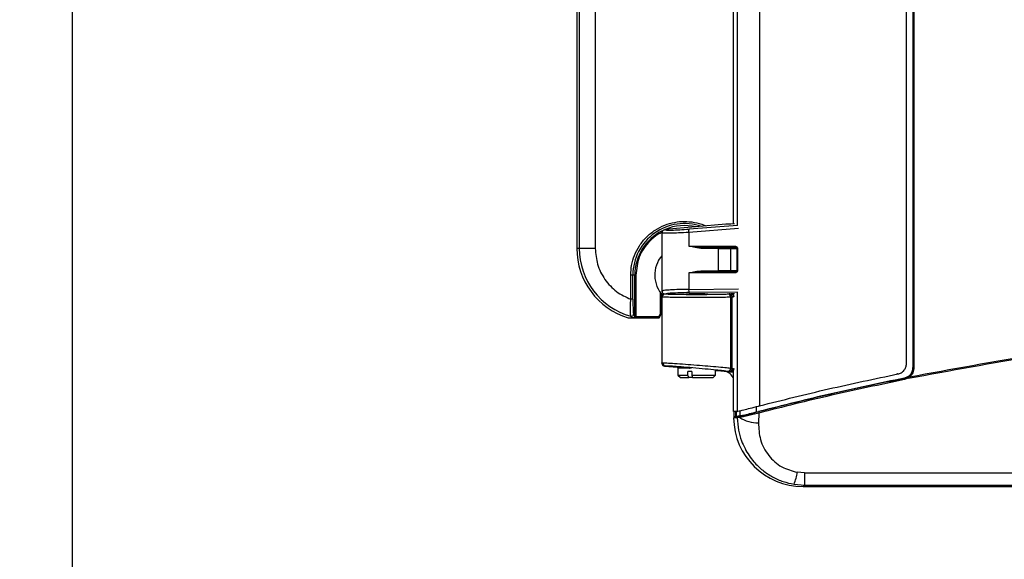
# Model space of a CAD drawing. Header units: inches. Extents: x 0.6 to 33.8, y 0 to 21.7.
# Tile 4 of 204: x 6 to 7.9, y 7.1 to 8.1. Entities that reach past the tile are written whole.
import ezdxf

# ---------------------------------------------------------------- set-up
doc = ezdxf.new("R2010")
doc.units = ezdxf.units.IN
doc.header["$MEASUREMENT"] = 0
doc.layers.add('FORMAT', color=7, linetype='Continuous')
doc.styles.add('SLDTEXTSTYLE3', font='TXT', dxfattribs={"width": 0.75})
doc.dimstyles.new('SLDDIMSTYLE0', dxfattribs={"dimtxt": 0.125, "dimasz": 0.13, "dimexe": 0, "dimexo": 0.0625, "dimgap": 0.03125, "dimtad": 0, "dimtih": 1, "dimtoh": 1, "dimdec": 1, "dimlfac": 4, "dimrnd": 1e-09, "dimzin": 12, "dimdsep": 46, "dimtxsty": 'SLDTEXTSTYLE3', "dimsah": 1, "dimcen": 0.09, "dimadec": 0, "dimazin": 3, "dimtfac": 1, "dimtdec": 1, "dimtofl": 0, "dimtmove": 0, "dimatfit": 3, "dimfxl": 0, "dimfrac": 2, "dimtolj": 1, "dimtzin": 12, "dimarcsym": 0})

# ---------------------------------------------------------------- blocks, each defined once
blk = doc.blocks.new('_D')
at = {"layer": 'FORMAT'}
for p, q in [((6.1949, 17.1526), (4.2017, 17.1526)), ((4.3267, 17.1526), (4.3267, 11.2698)), ((4.142, 11.2444), (4.1039, 11.2444)), ((4.1039, 11.2444), (4.1039, 11.0459)), ((4.5114, 11.2444), (4.5495, 11.2444)), ((4.5495, 11.2444), (4.5495, 11.0459)), ((4.1039, 11.0459), (4.142, 11.0459)), ((4.5495, 11.0459), (4.5114, 11.0459)), ((4.3267, 4.7776), (4.3267, 10.6605)), ((6.1949, 4.7776), (4.2017, 4.7776))]:
    blk.add_line(p, q, dxfattribs=at)
for points in [[(4.3267, 17.1526), (4.3067, 17.0226), (4.3467, 17.0226)], [(4.3267, 4.7776), (4.3467, 4.9076), (4.3067, 4.9076)]]:
    blk.add_solid(points, dxfattribs=at)
at = {"layer": 'FORMAT', "char_height": 0.125, "attachment_point": 1, "style": 'SLDTEXTSTYLE3'}
for s, insert in [('1257', (4.142, 11.2071)), ('49.5', (4.1651, 11.02)), ('MOUNTING', (3.8729, 10.8216))]:
    blk.add_mtext(s, dxfattribs=dict(at, insert=insert))
blk = doc.blocks.new('_D_1')
at = {"layer": 'FORMAT'}
for p, q in [((6.1417, 17.3401), (2.5482, 17.3401)), ((2.6732, 17.3401), (2.6732, 11.0747)), ((2.4885, 11.0493), (2.4504, 11.0493)), ((2.4504, 11.0493), (2.4504, 10.8509)), ((2.8579, 11.0493), (2.896, 11.0493)), ((2.896, 11.0493), (2.896, 10.8509)), ((2.4504, 10.8509), (2.4885, 10.8509)), ((2.896, 10.8509), (2.8579, 10.8509)), ((2.6732, 4.3985), (2.6732, 10.6639)), ((13.1545, 4.3985), (2.5482, 4.3985))]:
    blk.add_line(p, q, dxfattribs=at)
for points in [[(2.6732, 17.3401), (2.6532, 17.2101), (2.6932, 17.2101)], [(2.6732, 4.3985), (2.6932, 4.5285), (2.6532, 4.5285)]]:
    blk.add_solid(points, dxfattribs=at)
at = {"layer": 'FORMAT', "char_height": 0.125, "attachment_point": 1, "style": 'SLDTEXTSTYLE3'}
for s, insert in [('1315', (2.4885, 11.012)), ('51.8', (2.5115, 10.825))]:
    blk.add_mtext(s, dxfattribs=dict(at, insert=insert))

msp = doc.modelspace()

# ---------------------------------------------------------------- linework, layer by layer
at = {"color": 7, "linetype": 'Continuous'}
for p, q in [((6.1377, 16.9651), (6.1377, 4.9651)), ((7.4009, 8.9034), (7.4009, 7.3497)), ((7.6828, 8.8331), (7.6828, 7.4199)), ((7.6829, 8.8332), (7.6829, 7.4199)), ((7.6846, 8.8332), (7.6846, 7.4199)), ((7.671, 7.4275), (7.671, 8.8256)), ((7.3595, 8.7201), (7.3595, 7.6815)), ((7.0649, 8.6137), (7.0649, 7.6393)), ((7.0694, 8.6137), (7.0694, 7.6393)), ((7.0988, 8.6137), (7.0988, 7.6393)), ((7.3532, 7.684), (7.3532, 8.5782)), ((7.2276, 7.6737), (7.2268, 7.6737)), ((7.339, 7.6835), (7.2276, 7.6737)), ((7.3623, 7.6756), (7.2706, 7.6687)), ((7.3605, 7.6813), (7.2715, 7.6746)), ((7.348, 7.6835), (7.339, 7.6835)), ((7.3545, 7.6841), (7.348, 7.6835)), ((7.2214, 7.6668), (7.2214, 7.5611)), ((7.2217, 7.6675), (7.2217, 7.6669)), ((7.2217, 7.6669), (7.2217, 7.6668)), ((7.222, 7.6682), (7.2222, 7.6673)), ((7.2706, 7.6687), (7.2706, 7.6433)), ((7.0694, 7.6393), (7.0649, 7.6393)), ((7.0988, 7.6393), (7.0694, 7.6393)), ((7.2706, 7.6433), (7.3555, 7.6433)), ((7.2706, 7.6433), (7.2929, 7.6413)), ((7.2854, 7.64), (7.2706, 7.6433)), ((7.2927, 7.6393), (7.2854, 7.64)), ((7.3254, 7.6393), (7.2927, 7.6393)), ((7.2929, 7.6413), (7.356, 7.6413)), ((7.3254, 7.598), (7.3254, 7.6393)), ((7.3254, 7.6393), (7.3483, 7.6393)), ((7.3483, 7.6393), (7.3588, 7.6393)), ((7.3483, 7.598), (7.3483, 7.6393)), ((7.3588, 7.6393), (7.3588, 7.598)), ((7.3602, 7.6393), (7.3588, 7.6393)), ((7.3602, 7.6393), (7.3602, 7.598)), ((7.1641, 7.5456), (7.1641, 7.5901)), ((7.168, 7.5901), (7.1641, 7.5901)), ((7.168, 7.5456), (7.168, 7.5901)), ((7.1716, 7.5901), (7.168, 7.5901)), ((7.1716, 7.5154), (7.1716, 7.5901)), ((7.1716, 7.5901), (7.1736, 7.5901)), ((7.1736, 7.5901), (7.1736, 7.5154)), ((7.2706, 7.594), (7.2854, 7.5973)), ((7.2929, 7.596), (7.2706, 7.594)), ((7.2706, 7.594), (7.2706, 7.5638)), ((7.3555, 7.594), (7.2706, 7.594)), ((7.2854, 7.5973), (7.2927, 7.598)), ((7.2927, 7.598), (7.3254, 7.598)), ((7.356, 7.596), (7.2929, 7.596)), ((7.3483, 7.598), (7.3254, 7.598)), ((7.3588, 7.598), (7.3483, 7.598)), ((7.3602, 7.598), (7.3588, 7.598)), ((7.2706, 7.5638), (7.3623, 7.5649)), ((7.218, 7.5588), (7.218, 7.5183)), ((7.2199, 7.5562), (7.2199, 7.5183)), ((7.2214, 7.5498), (7.2214, 7.4288)), ((7.2227, 7.5496), (7.2214, 7.5497)), ((7.2217, 7.5617), (7.222, 7.5618)), ((7.2217, 7.5611), (7.2217, 7.5617)), ((7.2219, 7.5497), (7.2219, 7.5538)), ((7.2222, 7.5613), (7.222, 7.5603)), ((7.3605, 7.559), (7.272, 7.5579)), ((7.3419, 7.5554), (7.3425, 7.5555)), ((7.3444, 7.5553), (7.348, 7.5557)), ((7.3506, 7.5497), (7.3477, 7.5495)), ((7.3477, 7.5495), (7.3477, 7.419)), ((7.3545, 7.5557), (7.348, 7.5557)), ((7.349, 7.5537), (7.3511, 7.5557)), ((7.3505, 7.5502), (7.3532, 7.5504)), ((7.3506, 7.5497), (7.3505, 7.5502)), ((7.3506, 7.4185), (7.3506, 7.5497)), ((7.3532, 7.5497), (7.3506, 7.5497)), ((7.3532, 7.5516), (7.3532, 7.5557)), ((7.3595, 7.5586), (7.3595, 7.3395)), ((7.168, 7.5456), (7.1641, 7.5456)), ((7.1594, 7.5114), (7.1673, 7.5114)), ((7.1667, 7.5116), (7.1643, 7.5146)), ((7.1672, 7.5114), (7.1667, 7.5116)), ((7.1693, 7.5184), (7.1716, 7.5154)), ((7.1736, 7.5154), (7.1716, 7.5154)), ((7.1736, 7.5154), (7.1732, 7.5133)), ((7.1732, 7.5133), (7.1732, 7.5114)), ((7.2151, 7.5133), (7.1732, 7.5133)), ((7.1732, 7.5114), (7.2151, 7.5114)), ((7.218, 7.5183), (7.2151, 7.5133)), ((7.2151, 7.5114), (7.2151, 7.5133)), ((7.2151, 7.5133), (7.2168, 7.5123)), ((7.2168, 7.5123), (7.2197, 7.5173)), ((7.218, 7.5183), (7.2199, 7.5183)), ((7.2197, 7.5173), (7.218, 7.5183)), ((7.2197, 7.5173), (7.2214, 7.5204)), ((7.2199, 7.5183), (7.2214, 7.5209)), ((7.2214, 7.4288), (7.2227, 7.4289)), ((7.2214, 7.4288), (7.2216, 7.4273)), ((7.2214, 7.4284), (7.2214, 7.4288)), ((7.2279, 7.423), (7.2268, 7.4229)), ((7.2268, 7.4229), (7.2646, 7.4196)), ((7.2646, 7.4192), (7.2268, 7.4225)), ((7.6828, 7.4199), (7.6829, 7.4199)), ((7.2509, 7.4192), (7.2509, 7.4059)), ((7.2755, 7.4192), (7.2509, 7.4192)), ((7.2509, 7.4059), (7.2554, 7.4015)), ((7.2509, 7.4059), (7.269, 7.4059)), ((7.2646, 7.4196), (7.265, 7.4196)), ((7.2646, 7.4196), (7.2647, 7.4196)), ((7.2647, 7.4192), (7.2647, 7.4196)), ((7.2763, 7.4128), (7.269, 7.4128)), ((7.269, 7.4059), (7.269, 7.4128)), ((7.2706, 7.4015), (7.269, 7.4059)), ((7.2763, 7.4128), (7.2763, 7.4059)), ((7.2763, 7.4059), (7.3198, 7.4059)), ((7.2763, 7.4059), (7.2779, 7.4015)), ((7.3154, 7.4015), (7.3198, 7.4059)), ((7.3198, 7.4147), (7.3199, 7.4147)), ((7.3199, 7.4147), (7.3198, 7.4146)), ((7.3198, 7.4059), (7.3198, 7.4146)), ((7.3227, 7.4144), (7.3198, 7.4144)), ((7.3199, 7.4147), (7.3227, 7.4144)), ((7.3227, 7.4144), (7.336, 7.4132)), ((7.336, 7.4132), (7.3532, 7.4117)), ((7.345, 7.4125), (7.3414, 7.4131)), ((7.3532, 7.4118), (7.345, 7.4125)), ((7.3477, 7.419), (7.3506, 7.4185)), ((7.3521, 7.4139), (7.3496, 7.4154)), ((7.3505, 7.4176), (7.3506, 7.4185)), ((7.3505, 7.4176), (7.3532, 7.4171)), ((7.3506, 7.4185), (7.3532, 7.4185)), ((7.3521, 7.4139), (7.3532, 7.4138)), ((7.3532, 7.3391), (7.3532, 7.4168)), ((7.3534, 7.4185), (7.3533, 7.4171)), ((7.6546, 7.4082), (7.6533, 7.4082)), ((7.6729, 7.4028), (7.667, 7.4006)), ((7.6754, 7.4045), (7.6729, 7.4028)), ((7.6765, 7.4029), (7.6739, 7.4003)), ((7.6846, 7.4199), (7.6829, 7.4199)), ((7.2554, 7.4015), (7.2706, 7.4015)), ((7.2779, 7.4015), (7.2706, 7.4015)), ((7.2779, 7.4015), (7.3154, 7.4015)), ((7.667, 7.4006), (7.667, 7.4006)), ((7.6739, 7.4003), (7.6674, 7.3978)), ((7.3955, 7.3382), (7.3955, 7.3484)), ((7.354, 7.3293), (7.354, 7.3391)), ((7.3548, 7.3293), (7.3611, 7.3297)), ((7.3565, 7.3393), (7.3565, 7.3297)), ((7.3566, 7.3393), (7.3566, 7.3298)), ((7.3582, 7.3302), (7.3582, 7.3394)), ((7.3611, 7.3297), (7.3655, 7.3306)), ((7.3645, 7.3408), (7.3645, 7.3306)), ((7.3996, 7.3364), (7.3989, 7.3185)), ((7.3597, 7.3277), (7.3533, 7.3273)), ((7.3643, 7.3284), (7.3597, 7.3277)), ((7.4834, 7.2265), (7.4702, 7.2276)), ((7.4834, 7.2265), (9.7291, 7.2265)), ((7.4834, 7.2265), (7.4834, 7.2039)), ((7.4644, 7.2054), (7.4834, 7.2039)), ((7.4834, 7.2039), (7.4808, 7.2013)), ((7.4834, 7.2039), (9.7291, 7.2039)), ((7.4808, 7.2013), (9.7317, 7.2013))]:
    msp.add_line(p, q, dxfattribs=at)
for centre, radius, start, end in [((7.2627, 7.5901), 0.0947, 70.7897, 180), ((7.2627, 7.5901), 0.0911, 76.4103, 112.8893), ((7.2785, 7.6706), 0.00815, 150.4103, 193.1118), ((7.2627, 7.5901), 0.0911, 116.7845, 180), ((7.1988, 7.6393), 0.1339, 180, 252.8806), ((7.1988, 7.6393), 0.1294, 180, 254.5637), ((7.2972, 7.6398), 0.00452, 160.8359, 186.1736), ((7.3271, 7.6396), 0.00174, 106.043, 189.9462), ((7.3464, 7.6394), 0.0019, 357.9627, 87.8064), ((7.358, 7.6428), 0.00251, 169.3228, 216.7006), ((7.2627, 7.5901), 0.0546, 139.1803, 224.1196), ((7.2972, 7.5975), 0.00452, 173.8264, 199.1641), ((7.3271, 7.5977), 0.00174, 170.0538, 253.957), ((7.3464, 7.5979), 0.0019, 272.1936, 2.0373), ((7.358, 7.5945), 0.00251, 143.2994, 190.6772), ((7.2788, 7.5626), 0.00832, 171.685, 214.3729), ((7.3418, 7.5496), 0.00586, 359.5171, 88.964), ((7.1654, 7.5184), 0.00395, 254.8246, 359.7391), ((7.2151, 7.5133), 0.00197, 270, 330), ((7.218, 7.5183), 0.00195, 330.0087, 0.2846), ((7.2285, 7.4288), 0.00586, 179.5094, 264.2707), ((7.2647, 7.4202), 0.000984, 271.3651, 337.6183), ((7.3418, 7.4189), 0.00587, 266.1366, 0.2552), ((7.6767, 7.4028), 0.00374, 179.7029, 222.3994), ((7.6815, 7.4074), 0.00672, 206.2004, 222.1178), ((7.6758, 7.4004), 0.00879, 178.8719, 197.1345), ((8.6063, 2.7328), 4.7638, 105.1876, 105.2309), ((7.3616, 7.3278), 0.00197, 105.3462, 183.3346), ((7.3661, 7.3289), 0.00188, 108.706, 194.2372), ((7.406, 7.3389), 0.00689, 178.701, 201.9703), ((7.3978, 7.3802), 0.0617, 237.1264, 271.018), ((7.3821, 7.239), 0.0888, 337.8215, 352.6104)]:
    msp.add_arc(centre, radius, start, end, dxfattribs=at)
for centre, major_axis, ratio, start_param, end_param in [((7.2854, 7.5557), (0.0197, 0), 0.017455, 3.141593, 6.283185), ((7.3342, 7.3936), (-0.0176, -0.009), 0.995197, 2.949126, 4.148305), ((7.6663, 2.7328), (4.7112, 0), 0.979895, 1.635971, 1.637303), ((7.6682, 2.7328), (4.7019, 0), 0.979895, 1.635426, 1.636756), ((7.4817, 7.3298), (-0.0912, -0.0912), 0.992433, 5.512795, 7.064785)]:
    msp.add_ellipse(centre, major_axis=major_axis, ratio=ratio, start_param=start_param, end_param=end_param, dxfattribs=at)
for points, knots in [([(7.1641, 7.5901), (7.1644, 7.5961), (7.1651, 7.6085), (7.1706, 7.6269), (7.1797, 7.6446), (7.1925, 7.6604), (7.2083, 7.6732), (7.226, 7.6823), (7.2443, 7.6876), (7.2628, 7.6894), (7.2811, 7.6874), (7.2945, 7.6843), (7.3011, 7.6808), (7.3021, 7.6803)], [0, 0, 0, 0, 0.092326, 0.190183, 0.292108, 0.396196, 0.500284, 0.602209, 0.700066, 0.792392, 0.884719, 0.982576, 1, 1, 1, 1]), ([(7.2217, 7.6675), (7.2217, 7.6682), (7.2217, 7.6695), (7.2226, 7.6713), (7.2239, 7.6727), (7.2255, 7.6734), (7.2264, 7.6736), (7.2268, 7.6737)], [0, 0, 0, 0, 0.250367, 0.500018, 0.749457, 0.880633, 1, 1, 1, 1]), ([(7.2268, 7.6737), (7.2274, 7.6734), (7.2285, 7.6728), (7.2384, 7.6728), (7.2531, 7.6733), (7.2655, 7.6742), (7.2715, 7.6746)], [0, 0, 0, 0, 0.242829, 0.499811, 0.756905, 1, 1, 1, 1]), ([(7.2218, 7.6688), (7.2192, 7.6675), (7.211, 7.6636), (7.1993, 7.6535), (7.1877, 7.6394), (7.1766, 7.6186), (7.1748, 7.6013), (7.1736, 7.5901)], [0, 0, 0, 0, 0.091484, 0.280827, 0.47017, 0.655578, 1, 1, 1, 1]), ([(7.2218, 7.6688), (7.2218, 7.6688), (7.2216, 7.6684), (7.2215, 7.6677), (7.2214, 7.6671), (7.2214, 7.6668)], [0, 0, 0, 0, 0.0767126, 0.5406143, 1, 1, 1, 1]), ([(7.2706, 7.6687), (7.2642, 7.6683), (7.2516, 7.6675), (7.2365, 7.6669), (7.2255, 7.6669), (7.223, 7.6673), (7.2217, 7.6675)], [0, 0, 0, 0, 0.257047, 0.500204, 0.748371, 1, 1, 1, 1]), ([(7.0988, 7.6393), (7.0997, 7.6294), (7.1014, 7.6091), (7.1156, 7.5814), (7.1367, 7.5585), (7.1551, 7.5498), (7.1641, 7.5456)], [0, 0, 0, 0, 0.244129, 0.5, 0.755871, 1, 1, 1, 1]), ([(7.3555, 7.6433), (7.3561, 7.6432), (7.3573, 7.6431), (7.3586, 7.6423), (7.3594, 7.6415), (7.3599, 7.6408), (7.3601, 7.6401), (7.3602, 7.6396), (7.3602, 7.6393)], [0, 0, 0, 0, 0.2726541, 0.5311812, 0.6576505, 0.7819373, 0.8900175, 1, 1, 1, 1]), ([(7.356, 7.6413), (7.3564, 7.6412), (7.3571, 7.6412), (7.3579, 7.6408), (7.3584, 7.6404), (7.3586, 7.6401), (7.3588, 7.6397), (7.3588, 7.6394), (7.3588, 7.6393)], [0, 0, 0, 0, 0.350525, 0.58238, 0.707736, 0.816752, 0.912624, 1, 1, 1, 1]), ([(7.3602, 7.598), (7.3602, 7.5977), (7.3601, 7.5972), (7.3599, 7.5964), (7.3594, 7.5958), (7.3586, 7.5949), (7.3573, 7.5942), (7.3561, 7.5941), (7.3555, 7.594)], [0, 0, 0, 0, 0.115318, 0.227927, 0.344007, 0.469225, 0.738921, 1, 1, 1, 1]), ([(7.3588, 7.598), (7.3588, 7.5979), (7.3588, 7.5976), (7.3586, 7.5972), (7.3584, 7.5969), (7.3579, 7.5965), (7.3571, 7.5961), (7.3564, 7.596), (7.356, 7.596)], [0, 0, 0, 0, 0.0873797, 0.1832536, 0.2922677, 0.4176153, 0.6494303, 1, 1, 1, 1]), ([(7.2214, 7.5618), (7.2214, 7.5615), (7.2215, 7.5608), (7.2217, 7.56), (7.2218, 7.5596), (7.2219, 7.5595)], [0, 0, 0, 0, 0.4066339, 0.8385121, 1, 1, 1, 1]), ([(7.2706, 7.5638), (7.2645, 7.5637), (7.252, 7.5635), (7.2373, 7.5629), (7.2259, 7.5621), (7.2232, 7.5614), (7.2217, 7.5611)], [0, 0, 0, 0, 0.242169, 0.499885, 0.7204, 1, 1, 1, 1]), ([(7.2273, 7.5549), (7.2268, 7.5549), (7.2259, 7.555), (7.2246, 7.5555), (7.2236, 7.5562), (7.2225, 7.5574), (7.2217, 7.559), (7.2217, 7.5604), (7.2217, 7.5611)], [0, 0, 0, 0, 0.119974, 0.250385, 0.367498, 0.50111, 0.750309, 1, 1, 1, 1]), ([(7.2234, 7.5541), (7.2228, 7.5534), (7.2217, 7.552), (7.2221, 7.5504), (7.2224, 7.5496)], [0, 0, 0, 0, 0.499534, 1, 1, 1, 1]), ([(7.2854, 7.5487), (7.2772, 7.5487), (7.2648, 7.5488), (7.25, 7.5489), (7.2378, 7.5491), (7.2286, 7.5493), (7.2235, 7.5495), (7.2229, 7.5496), (7.2227, 7.5496)], [0, 0, 0, 0, 0.2714211, 0.413482, 0.5593634, 0.7944547, 0.9457128, 1, 1, 1, 1]), ([(7.2233, 7.554), (7.2238, 7.5545), (7.2244, 7.5551), (7.2252, 7.5552), (7.2252, 7.5552)], [0, 0, 0, 0, 0.908864, 1, 1, 1, 1]), ([(7.2273, 7.5557), (7.2277, 7.5556), (7.2287, 7.5554), (7.2359, 7.5551), (7.2452, 7.5549), (7.2547, 7.5548), (7.2661, 7.5547), (7.2786, 7.5546), (7.2915, 7.5546), (7.3038, 7.5547), (7.3147, 7.5548), (7.3263, 7.5549), (7.3366, 7.5551), (7.3403, 7.5553), (7.3419, 7.5554)], [0, 0, 0, 0, 0.095223, 0.211756, 0.278235, 0.34928, 0.423729, 0.500006, 0.576282, 0.65073, 0.721772, 0.788249, 0.904778, 1, 1, 1, 1]), ([(7.272, 7.5579), (7.2659, 7.5578), (7.2536, 7.5575), (7.2391, 7.5568), (7.2304, 7.5561), (7.2294, 7.5556), (7.2291, 7.5555)], [0, 0, 0, 0, 0.283121, 0.583102, 0.883218, 1, 1, 1, 1]), ([(7.2646, 7.5557), (7.2654, 7.5557), (7.2674, 7.5558), (7.2712, 7.556), (7.2772, 7.5562), (7.2822, 7.5562), (7.2854, 7.5562)], [0, 0, 0, 0, 0.175438, 0.390157, 0.605038, 1, 1, 1, 1]), ([(7.2854, 7.5562), (7.2886, 7.5562), (7.2936, 7.5562), (7.2995, 7.556), (7.3032, 7.5559), (7.3049, 7.5557), (7.3056, 7.5557)], [0, 0, 0, 0, 0.411959, 0.635861, 0.860048, 1, 1, 1, 1]), ([(7.3477, 7.5495), (7.3451, 7.5494), (7.3404, 7.5492), (7.3252, 7.5489), (7.3067, 7.5488), (7.2924, 7.5487), (7.2854, 7.5487)], [0, 0, 0, 0, 0.271986, 0.499992, 0.754855, 1, 1, 1, 1]), ([(7.349, 7.5537), (7.3488, 7.5538), (7.3486, 7.5541), (7.3479, 7.5546), (7.3467, 7.5554), (7.3457, 7.5556), (7.345, 7.5557)], [0, 0, 0, 0, 0.108051, 0.22594, 0.501477, 1, 1, 1, 1]), ([(7.3505, 7.5502), (7.3504, 7.5508), (7.3502, 7.5521), (7.3494, 7.5531), (7.349, 7.5537)], [0, 0, 0, 0, 0.487585, 1, 1, 1, 1]), ([(7.3511, 7.5557), (7.3517, 7.5549), (7.3529, 7.5533), (7.3532, 7.5513), (7.3534, 7.5504)], [0, 0, 0, 0, 0.501363, 1, 1, 1, 1]), ([(7.1643, 7.5146), (7.1642, 7.5153), (7.1638, 7.5167), (7.1636, 7.5241), (7.1637, 7.5341), (7.164, 7.5417), (7.1641, 7.5456)], [0, 0, 0, 0, 0.248278, 0.49959, 0.749354, 1, 1, 1, 1]), ([(7.168, 7.5456), (7.168, 7.5422), (7.1681, 7.5355), (7.1684, 7.5268), (7.1688, 7.5202), (7.1691, 7.519), (7.1693, 7.5184)], [0, 0, 0, 0, 0.250693, 0.500477, 0.750216, 1, 1, 1, 1]), ([(7.1667, 7.5116), (7.167, 7.5115), (7.1676, 7.5114), (7.1685, 7.5115), (7.1694, 7.5118), (7.1701, 7.5122), (7.1708, 7.5129), (7.1712, 7.5136), (7.1715, 7.5145), (7.1716, 7.5151), (7.1716, 7.5154)], [0, 0, 0, 0, 0.125137, 0.250179, 0.375468, 0.500192, 0.624964, 0.74971, 0.874786, 1, 1, 1, 1]), ([(7.1732, 7.5133), (7.1729, 7.5132), (7.1721, 7.513), (7.171, 7.5124), (7.1698, 7.5118), (7.1688, 7.5115), (7.1679, 7.5114), (7.1674, 7.5114), (7.1672, 7.5114)], [0, 0, 0, 0, 0.160276, 0.357193, 0.613942, 0.776747, 0.880699, 1, 1, 1, 1]), ([(7.1673, 7.5114), (7.1673, 7.5114), (7.1673, 7.5114), (7.1673, 7.5114), (7.1672, 7.5114), (7.1672, 7.5114), (7.1672, 7.5114)], [0, 0, 0, 0, 0.4145059, 0.6450847, 0.8763368, 1, 1, 1, 1]), ([(7.1673, 7.5114), (7.1674, 7.5114), (7.1675, 7.5114), (7.1677, 7.5114), (7.1678, 7.5114), (7.1687, 7.5114), (7.1696, 7.5114), (7.1715, 7.5114), (7.1726, 7.5114), (7.1732, 7.5114)], [0, 0, 0, 0, 0.034521, 0.062686, 0.074564, 0.088688, 0.501183, 0.758145, 1, 1, 1, 1]), ([(7.6739, 7.4003), (7.7513, 7.4146), (7.9055, 7.4433), (8.139, 7.4717), (8.3725, 7.49), (8.5284, 7.4922), (8.6063, 7.4933)], [0, 0, 0, 0, 0.252143, 0.50245, 0.751532, 1, 1, 1, 1]), ([(7.6765, 7.4029), (7.7537, 7.4172), (7.9076, 7.4457), (8.1404, 7.4739), (8.3733, 7.4921), (8.5287, 7.4943), (8.6063, 7.4954)], [0, 0, 0, 0, 0.25226, 0.502613, 0.751658, 1, 1, 1, 1]), ([(7.2214, 7.4288), (7.2215, 7.4281), (7.2216, 7.4268), (7.2226, 7.425), (7.2241, 7.4237), (7.2256, 7.423), (7.2265, 7.4229), (7.2268, 7.4229)], [0, 0, 0, 0, 0.227362, 0.454725, 0.682076, 0.909399, 1, 1, 1, 1]), ([(7.2214, 7.4284), (7.2215, 7.4278), (7.2216, 7.4264), (7.2226, 7.4246), (7.2241, 7.4233), (7.2256, 7.4227), (7.2265, 7.4226), (7.2268, 7.4225)], [0, 0, 0, 0, 0.227642, 0.455288, 0.682825, 0.910114, 1, 1, 1, 1]), ([(7.2227, 7.4289), (7.2248, 7.4288), (7.229, 7.4287), (7.2441, 7.4278), (7.2636, 7.4264), (7.2783, 7.4252), (7.2854, 7.4247)], [0, 0, 0, 0, 0.244578, 0.499523, 0.75716, 1, 1, 1, 1]), ([(7.3414, 7.4131), (7.3398, 7.4133), (7.3363, 7.4138), (7.3245, 7.4151), (7.3065, 7.4169), (7.2839, 7.4189), (7.2614, 7.4208), (7.2438, 7.4221), (7.2325, 7.4229), (7.2294, 7.4229), (7.2279, 7.423)], [0, 0, 0, 0, 0.099338, 0.21782, 0.353708, 0.500295, 0.646789, 0.782472, 0.900767, 1, 1, 1, 1]), ([(7.2854, 7.4247), (7.2923, 7.4241), (7.3066, 7.423), (7.326, 7.4213), (7.341, 7.4198), (7.3455, 7.4192), (7.3477, 7.419)], [0, 0, 0, 0, 0.24307, 0.500396, 0.763641, 1, 1, 1, 1]), ([(7.655, 7.4082), (7.6572, 7.4088), (7.6615, 7.4102), (7.6667, 7.4147), (7.6703, 7.4207), (7.6707, 7.4252), (7.671, 7.4275)], [0, 0, 0, 0, 0.2503121, 0.5007264, 0.7484231, 1, 1, 1, 1]), ([(7.667, 7.4006), (7.6691, 7.4013), (7.6734, 7.4026), (7.6785, 7.4071), (7.6821, 7.413), (7.6826, 7.4176), (7.6828, 7.4199)], [0, 0, 0, 0, 0.247615, 0.495076, 0.74106, 1, 1, 1, 1]), ([(7.265, 7.4196), (7.2656, 7.4196), (7.2668, 7.4196), (7.2698, 7.4194), (7.2723, 7.4192), (7.2728, 7.4191)], [0, 0, 0, 0, 0.3854, 0.859459, 1, 1, 1, 1]), ([(7.345, 7.4125), (7.3454, 7.4125), (7.3461, 7.4125), (7.3474, 7.413), (7.3484, 7.4138), (7.3492, 7.4147), (7.3495, 7.4152), (7.3496, 7.4154)], [0, 0, 0, 0, 0.250451, 0.499806, 0.778114, 0.89436, 1, 1, 1, 1]), ([(7.3521, 7.4139), (7.3516, 7.4136), (7.3505, 7.413), (7.3481, 7.4124), (7.3462, 7.4125), (7.345, 7.4125)], [0, 0, 0, 0, 0.213569, 0.500025, 1, 1, 1, 1]), ([(7.3496, 7.4154), (7.3498, 7.4157), (7.3502, 7.4164), (7.3504, 7.4172), (7.3505, 7.4176)], [0, 0, 0, 0, 0.504485, 1, 1, 1, 1]), ([(7.3533, 7.4171), (7.3532, 7.4165), (7.3529, 7.4154), (7.3524, 7.4144), (7.3521, 7.4139)], [0, 0, 0, 0, 0.49947, 1, 1, 1, 1]), ([(7.4009, 7.3497), (7.443, 7.3603), (7.5272, 7.3815), (7.6124, 7.3993), (7.655, 7.4082)], [0, 0, 0, 0, 0.499784, 1, 1, 1, 1]), ([(7.6829, 7.4199), (7.6828, 7.4184), (7.6826, 7.4154), (7.681, 7.4112), (7.6787, 7.4074), (7.6765, 7.4055), (7.6754, 7.4045)], [0, 0, 0, 0, 0.250869, 0.500292, 0.750503, 1, 1, 1, 1]), ([(7.6846, 7.4199), (7.6845, 7.4182), (7.6843, 7.415), (7.6826, 7.4104), (7.6801, 7.4062), (7.6777, 7.404), (7.6765, 7.4029)], [0, 0, 0, 0, 0.250944, 0.500336, 0.749802, 1, 1, 1, 1]), ([(7.3955, 7.3382), (7.4404, 7.3496), (7.5304, 7.3723), (7.6214, 7.3912), (7.667, 7.4006)], [0, 0, 0, 0, 0.499753, 1, 1, 1, 1]), ([(7.667, 7.4006), (7.6222, 7.3913), (7.5323, 7.3727), (7.4436, 7.3503), (7.3991, 7.3391)], [0, 0, 0, 0, 0.4991214, 1, 1, 1, 1]), ([(7.6674, 7.3978), (7.6225, 7.3885), (7.5327, 7.37), (7.444, 7.3476), (7.3996, 7.3364)], [0, 0, 0, 0, 0.499664, 1, 1, 1, 1]), ([(7.3595, 7.3395), (7.3604, 7.3396), (7.3623, 7.34), (7.3712, 7.3421), (7.3836, 7.3452), (7.3943, 7.348), (7.4002, 7.3495), (7.4009, 7.3497)], [0, 0, 0, 0, 0.237734, 0.475329, 0.716827, 0.966311, 1, 1, 1, 1]), ([(7.3996, 7.3364), (7.3959, 7.3355), (7.3884, 7.3337), (7.3785, 7.3314), (7.3701, 7.3295), (7.3662, 7.3288), (7.3643, 7.3284)], [0, 0, 0, 0, 0.249604, 0.500031, 0.750497, 1, 1, 1, 1]), ([(7.3955, 7.3382), (7.3908, 7.337), (7.3815, 7.3346), (7.371, 7.332), (7.3659, 7.3308), (7.3648, 7.3307), (7.3645, 7.3306)], [0, 0, 0, 0, 0.29677, 0.593823, 0.883548, 1, 1, 1, 1]), ([(7.3655, 7.3306), (7.3673, 7.3311), (7.371, 7.3319), (7.379, 7.3339), (7.3884, 7.3363), (7.3956, 7.3382), (7.3991, 7.3391)], [0, 0, 0, 0, 0.249528, 0.499995, 0.750413, 1, 1, 1, 1]), ([(7.3548, 7.3293), (7.3546, 7.3292), (7.3542, 7.3291), (7.3539, 7.3288), (7.3537, 7.3285), (7.3535, 7.3283), (7.3533, 7.3279), (7.3533, 7.3276), (7.3533, 7.3273)], [0, 0, 0, 0, 0.256853, 0.383902, 0.510509, 0.636875, 0.763028, 1, 1, 1, 1]), ([(7.3597, 7.3277), (7.3603, 7.32), (7.3614, 7.3057), (7.3669, 7.2868), (7.3737, 7.2712), (7.3814, 7.2583), (7.3919, 7.2445), (7.406, 7.2307), (7.4243, 7.2186), (7.4438, 7.2098), (7.4575, 7.2069), (7.4644, 7.2054)], [0, 0, 0, 0, 0.1344724, 0.2506311, 0.3420596, 0.428844, 0.5110531, 0.6406781, 0.7647593, 0.8831692, 1, 1, 1, 1]), ([(7.3989, 7.3185), (7.3994, 7.308), (7.4005, 7.2868), (7.4158, 7.258), (7.4397, 7.2358), (7.4604, 7.2302), (7.4702, 7.2276)], [0, 0, 0, 0, 0.2581175, 0.5224478, 0.7731749, 1, 1, 1, 1])]:
    msp.add_open_spline(points, degree=3, knots=knots, dxfattribs=at)

# ---------------------------------------------------------------- dimensions: what is measured, and where the dimension line sits
at = {"layer": 'FORMAT'}
dim = msp.add_linear_dim(base=(2.6732, 17.3401), p1=(13.2045, 4.3985), p2=(6.1917, 17.3401), angle=90, dimstyle='SLDDIMSTYLE0', dxfattribs=at)
dim.commit()
dim.dimension.update_dxf_attribs({"geometry": '_D_1', "text_midpoint": (2.6732, 10.8693), "dimtype": 160})
dim = msp.add_linear_dim(base=(4.3267, 4.7776), p1=(6.2449, 17.1526), p2=(6.2449, 4.7776), angle=90, text='<>\\PMOUNTING', dimstyle='SLDDIMSTYLE0', dxfattribs=at)
dim.commit()
dim.dimension.update_dxf_attribs({"geometry": '_D', "text_midpoint": (4.3267, 10.9651), "dimtype": 160})

doc.saveas('drawing.dxf')
